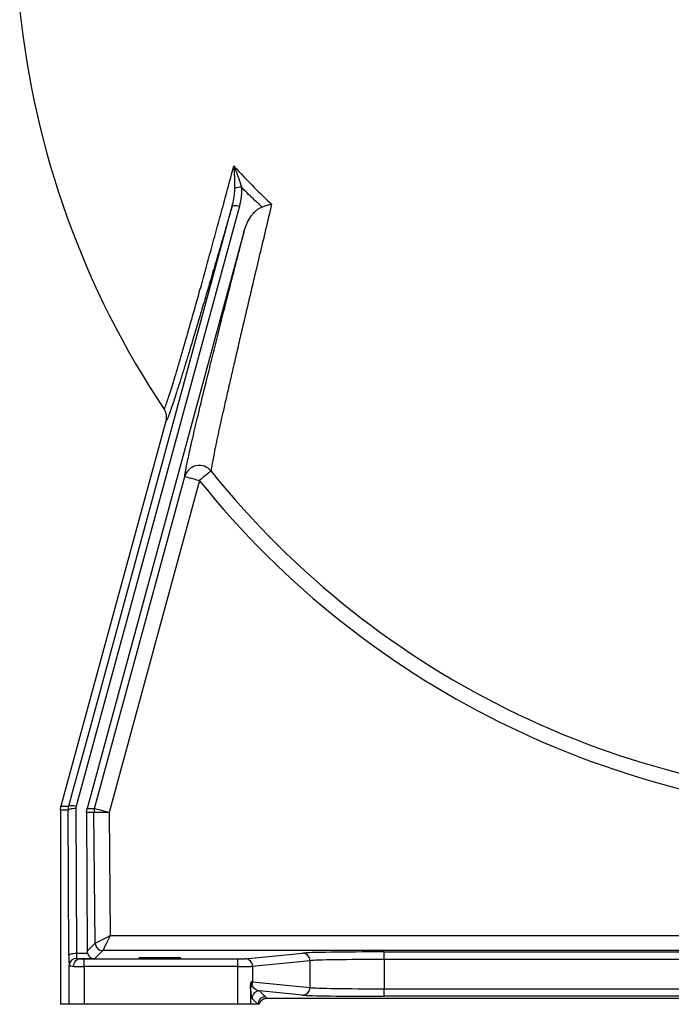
# Model space of a CAD drawing. Header units: millimetres. Extents: x 1112 to 5782, y 1046 to 5834.
# Tile 1 of 13: x 1276 to 2140, y 1046 to 2351. Entities that reach past the tile are written whole.
import ezdxf

# ---------------------------------------------------------------- set-up
doc = ezdxf.new("R2010")
doc.units = ezdxf.units.MM
doc.header["$LTSCALE"] = 2

msp = doc.modelspace()

# ---------------------------------------------------------------- linework, layer by layer
at = {"color": 7, "linetype": 'Continuous', "lineweight": 25}
for p, q in [((1567.4, 2104), (1350.8, 1308.6)), ((1573.9, 2071.4), (1365.4, 1305.8)), ((1469.8, 1819.1), (1330.8, 1308.7)), ((1514.3, 1740.4), (1394.6, 1300.5)), ((1330.1, 1303.4), (1330.8, 1308.7)), ((1340.5, 1303.4), (1341.2, 1308.7)), ((1350.8, 1308.6), (1350.5, 1306)), ((1350.5, 1306), (1351.4, 1113.7)), ((1364.7, 1300.4), (1365.4, 1305.8)), ((1330.1, 1303.4), (1330.1, 1046.1)), ((1340.5, 1303.4), (1330.1, 1303.4)), ((1341.4, 1111.1), (1340.5, 1303.4)), ((1364.7, 1300.4), (1365.6, 1116.4)), ((1374.6, 1300.4), (1364.7, 1300.4)), ((1376.2, 1127.2), (1374.6, 1300.4)), ((1394.6, 1300.5), (1396.1, 1137.3)), ((1396.1, 1137.3), (2489.6, 1137.3)), ((1365.6, 1116.4), (1376.2, 1127.2)), ((1351.4, 1113.7), (1365.9, 1113.7)), ((1386.2, 1117.3), (1375.4, 1106.3)), ((2502.6, 1117.3), (1386.2, 1117.3)), ((1575, 1106.4), (1651, 1113.9)), ((1759.3, 1115.5), (2344.6, 1115.5)), ((1759.3, 1105.5), (1759.3, 1115.5)), ((1341.6, 1046.1), (1341.6, 1097.8)), ((1375.4, 1106.3), (1354.7, 1106.3)), ((1361.6, 1096.3), (1361.6, 1106.3)), ((1361.6, 1106.3), (1565.2, 1106.3)), ((1361.6, 1096.3), (1361.6, 1046.1)), ((1565.2, 1096.3), (1361.6, 1096.3)), ((1565.2, 1096.3), (1565.2, 1106.3)), ((1565.2, 1046.1), (1565.2, 1096.3)), ((1660.8, 1103.9), (1584.9, 1096.4)), ((1584.9, 1096.4), (1584.9, 1075.8)), ((1660.8, 1103.9), (1660.8, 1068.3)), ((1759.3, 1105.5), (1759.3, 1066.7)), ((2344.6, 1105.5), (1759.3, 1105.5)), ((1584.9, 1075.8), (1660.8, 1068.3)), ((1582.1, 1069.7), (1582.1, 1046.1)), ((1651, 1058.3), (1594.2, 1063.9)), ((1594.2, 1063.9), (1601.9, 1056.1)), ((1759.3, 1056.7), (1759.3, 1066.7)), ((1759.3, 1066.7), (2344.6, 1066.7)), ((1341.6, 1046.1), (1330.1, 1046.1)), ((1361.6, 1046.1), (1341.6, 1046.1)), ((1565.2, 1046.1), (1361.6, 1046.1)), ((1582.1, 1046.1), (1565.2, 1046.1)), ((1592, 1046.1), (1582.1, 1046.1)), ((1592, 1046.1), (1584.2, 1053.9)), ((1593.8, 1046.1), (1592, 1046.1)), ((1603.6, 1054.2), (2500.3, 1054.2)), ((2344.6, 1056.7), (1759.3, 1056.7))]:
    msp.add_line(p, q, dxfattribs=at)
at = {"color": 7, "linetype": 'Continuous', "lineweight": 25, "flags": 128}
for points in [[(1341.2, 1308.7), (1346.3, 1327.4), (1366.7, 1402.1), (1448.1, 1701.1), (1557.8, 2104.1)], [(1557.8, 2104.1), (1558.1, 2104.5), (1558.8, 2104.8), (1559.7, 2104.9), (1560.9, 2105), (1562.3, 2104.9), (1563.9, 2104.7), (1565.6, 2104.4), (1567.4, 2104)], [(1529.8, 1752.9), (1529.3, 1752.5), (1528.2, 1751.7), (1526.7, 1750.4), (1524.8, 1748.9), (1522.5, 1747), (1519.9, 1745), (1517.1, 1742.7), (1514.3, 1740.4)], [(1375.3, 1305.8), (1385.8, 1344.4), (1427.8, 1498.8), (1495, 1745.7)], [(1495, 1745.7), (1495.4, 1745.6), (1496.6, 1745.2), (1498.4, 1744.7), (1500.8, 1744.1), (1503.7, 1743.3), (1507, 1742.4), (1510.5, 1741.4), (1514.3, 1740.4)], [(1330.8, 1308.7), (1331.5, 1308.7), (1334.3, 1308.7), (1337.1, 1308.7), (1341.2, 1308.7)], [(1340.5, 1303.4), (1340.7, 1303.9), (1341.3, 1304.4), (1342.2, 1304.8), (1343.5, 1305.2), (1345, 1305.5), (1346.7, 1305.8), (1348.6, 1305.9), (1350.5, 1306)], [(1341.2, 1308.7), (1341.5, 1309.1), (1342.2, 1309.4), (1343.1, 1309.6), (1344.3, 1309.6), (1345.7, 1309.5), (1347.3, 1309.4), (1349.1, 1309.1), (1350.8, 1308.6)], [(1365.4, 1305.8), (1366.1, 1305.8), (1368.9, 1305.8), (1371.7, 1305.8), (1375.3, 1305.8)], [(1375.3, 1305.8), (1375.7, 1305.7), (1376.9, 1305.4), (1378.7, 1304.9), (1381.1, 1304.2), (1384, 1303.4), (1387.3, 1302.5), (1390.9, 1301.6), (1394.6, 1300.5)], [(1394.6, 1300.5), (1390.8, 1300.5), (1387, 1300.5), (1383.6, 1300.4), (1380.6, 1300.4), (1378.1, 1300.4), (1376.2, 1300.4), (1375.1, 1300.4), (1374.6, 1300.4)], [(1376.2, 1127.2), (1376.7, 1127.4), (1377.8, 1128), (1379.7, 1128.9), (1382.2, 1130.2), (1385.2, 1131.7), (1388.6, 1133.5), (1392.3, 1135.3), (1396.1, 1137.3)], [(1396.1, 1137.3), (1394.2, 1133.4), (1392.4, 1129.7), (1390.7, 1126.3), (1389.2, 1123.3), (1388, 1120.8), (1387, 1118.9), (1386.4, 1117.7), (1386.2, 1117.3)], [(1341.4, 1111.1), (1341.6, 1111.6), (1342.2, 1112.1), (1343.1, 1112.6), (1344.4, 1113), (1345.9, 1113.3), (1347.6, 1113.5), (1349.5, 1113.7), (1351.4, 1113.7)], [(1347.9, 1096.3), (1348, 1098.3), (1348.4, 1100.1), (1349.1, 1101.8), (1349.9, 1103.3), (1350.9, 1104.6), (1352.1, 1105.5), (1353.4, 1106.1), (1354.7, 1106.3)]]:
    msp.add_lwpolyline(points, dxfattribs=at)
at = {"color": 7, "linetype": 'Continuous', "lineweight": 25}
for centre, radius, start, end in [((2441.9, 2486.1), 1172, 185.8767, 213.7219), ((1570.9, 2104.7), 24.5, 92.121, 112.9348), ((1514.3, 1740.3), 20, 39.1622, 164.31), ((2441.9, 2486.1), 1170.3, 218.7926, 270), ((2441.9, 2486.1), 1190.2, 218.7926, 270), ((1394.6, 1300.5), 20, 164.7813, 180.5356), ((1386.2, 1127.3), 10, 180.5566, 269.9781), ((1650.9, 1104), 9.96, 359.7744, 89.357), ((1351.3, 1097.3), 9.73, 88.3865, 177.3558), ((1574.9, 1096.5), 9.96, 359.7717, 89.3604), ((1591.5, 1066), 9.31, 148.1842, 179.6089), ((1574.7, 1075.8), 10.1, 331.2596, 359.8431), ((1594.2, 1053.9), 10, 90.0208, 179.9792), ((1650.9, 1068.2), 9.96, 270.643, 0.2256), ((1602, 1046.1), 10, 90.0211, 179.9796)]:
    msp.add_arc(centre, radius, start, end, dxfattribs=at)
for centre, major_axis, ratio, start_param, end_param in [((1341.7, 1116.3), (0, 20), 0.017455, 1.832558, 2.760226), ((1351.7, 1116.3), (0, 10), 0.03491, 1.832558, 2.760226), ((1375.6, 1116.5), (3.98, 9.24), 0.993208, 1.985096, 2.254673), ((1375.4, 1116.3), (-3.86, 9.26), 0.975732, 1.446165, 2.737746), ((1759.3, 1113.6), (110, 0), 0.017455, 1.570796, 2.96706), ((1361.6, 1096.5), (20, 0), 0.008728, 3.955428, 4.712389), ((1361.6, 1106.4), (10, 0), 0.017455, 3.955428, 4.712389), ((1565.2, 1106.4), (10, 0), 0.017455, 4.712389, 6.108652), ((1565.2, 1096.5), (20, 0), 0.008728, 4.712389, 6.108652), ((1759.3, 1103.6), (100, 0), 0.019201, 1.570796, 2.96706), ((1565.2, 1075.8), (20, 0), 0.008728, 0.174533, 0.458553), ((1594.2, 1073.9), (11.3, -5.5), 0.760074, 4.006734, 5.06842), ((1584.2, 1073.9), (-0.2, 20.1), 0.110233, 1.967447, 3.029133), ((1759.3, 1058.6), (110, 0), 0.017455, 3.316126, 4.712389), ((1759.3, 1068.6), (100, 0), 0.019201, 3.316126, 4.712389)]:
    msp.add_ellipse(centre, major_axis=major_axis, ratio=ratio, start_param=start_param, end_param=end_param, dxfattribs=at)
msp.add_ellipse((1461.9, 1107.8), major_axis=(28, 0), ratio=0.017455, dxfattribs=at)
for points, knots in [([(1467.1, 1835.5), (1467.4, 1835.5), (1467.8, 1835.5), (1469.2, 1838.5), (1471.3, 1843.9), (1473.9, 1851.8), (1477.1, 1861.8), (1480.9, 1873.8), (1485.1, 1888), (1489.9, 1904.2), (1495.1, 1922.3), (1500.8, 1942.2), (1506.9, 1963.6), (1513.5, 1987.1), (1520.5, 2012.3), (1527.9, 2039.2), (1535.6, 2067.2), (1543.6, 2096.4), (1551.8, 2126.4), (1557.3, 2146.9), (1560.1, 2157.2)], [0, 0, 0, 0, 0.051746, 0.103493, 0.156898, 0.210305, 0.262022, 0.313741, 0.366846, 0.419954, 0.474106, 0.528262, 0.583541, 0.638824, 0.69808, 0.757402, 0.816677, 0.877764, 0.938898, 1, 1, 1, 1]), ([(1560.1, 2157.2), (1569, 2147.5), (1585, 2130.1), (1602.4, 2113.8), (1610.1, 2106.6)], [0, 0, 0, 0, 0.553613, 1, 1, 1, 1]), ([(1560.1, 2157.2), (1560.1, 2157.1), (1560.9, 2155.3), (1563.1, 2149.8), (1566.6, 2140.4), (1568.9, 2132.9), (1570, 2129.2)], [0, 0, 0, 0, 0.001645, 0.198911, 0.597303, 1, 1, 1, 1]), ([(1561.4, 2127.2), (1561.4, 2129.7), (1561.4, 2134.7), (1561.1, 2144.7), (1560.6, 2152.1), (1560.1, 2157.1), (1560.1, 2157.2)], [0, 0, 0, 0, 0.247342, 0.49481, 0.998359, 1, 1, 1, 1]), ([(1557.8, 2104.1), (1558.6, 2107.3), (1560.2, 2113.8), (1561.2, 2121.6), (1561.3, 2126.1), (1561.4, 2127.2)], [0, 0, 0, 0, 0.425062, 0.854377, 1, 1, 1, 1]), ([(1570, 2129.2), (1570.1, 2125), (1570.3, 2116.5), (1568.4, 2108.2), (1567.4, 2104)], [0, 0, 0, 0, 0.492864, 1, 1, 1, 1]), ([(1597.5, 2102.8), (1593.5, 2106.5), (1584.1, 2115.1), (1575.1, 2124), (1570, 2129.2)], [0, 0, 0, 0, 0.427995, 1, 1, 1, 1]), ([(1557.8, 2104.1), (1554.9, 2094.2), (1549.1, 2074.2), (1540.6, 2045.2), (1532.3, 2017), (1524.3, 1989.8), (1517.1, 1965.3), (1510.6, 1943.5), (1504.8, 1924.1), (1499.2, 1905.9), (1494.1, 1889.1), (1489.3, 1873.7), (1485, 1860), (1481.1, 1848.1), (1477.8, 1838), (1475, 1829.9), (1472.8, 1824.3), (1471.3, 1820.8), (1470.3, 1819), (1470, 1819.1), (1469.8, 1819.1)], [0, 0, 0, 0, 0.06478, 0.129741, 0.19472, 0.259599, 0.324311, 0.37814, 0.432146, 0.486185, 0.540141, 0.593929, 0.648112, 0.702545, 0.757042, 0.811435, 0.865586, 0.910374, 0.955213, 1, 1, 1, 1]), ([(1610.1, 2106.6), (1607.4, 2095.3), (1602.1, 2072.8), (1594.2, 2039.6), (1587.1, 2009.6), (1580.7, 1982.6), (1575.1, 1958.7), (1569.6, 1935.4), (1564.4, 1912.9), (1559.4, 1891.3), (1554.6, 1870.7), (1550.2, 1851.2), (1546.1, 1833.1), (1542.3, 1816.4), (1539, 1801.3), (1536.2, 1787.9), (1533.8, 1776.3), (1531.9, 1766.6), (1530.7, 1760), (1530.1, 1755.5), (1529.9, 1753.8), (1529.8, 1752.9)], [0, 0, 0, 0, 0.066862, 0.133762, 0.200605, 0.252372, 0.304208, 0.35603, 0.407778, 0.459913, 0.512215, 0.564551, 0.616808, 0.668905, 0.721359, 0.774046, 0.826793, 0.879444, 0.931867, 0.965933, 1, 1, 1, 1]), ([(1573.9, 2071.4), (1574.9, 2074.5), (1576.9, 2080.8), (1581, 2088.1), (1584.9, 2093.5), (1588.2, 2097), (1591.5, 2099.8), (1594.4, 2101.7), (1596.6, 2102.5), (1597.5, 2102.8)], [0, 0, 0, 0, 0.244482, 0.48879, 0.615519, 0.742118, 0.836733, 0.931145, 1, 1, 1, 1]), ([(1610.1, 2106.6), (1610.1, 2106.6), (1608.7, 2106.2), (1606, 2105.4), (1601.7, 2104.2), (1598.9, 2103.3), (1597.5, 2102.8)], [0, 0, 0, 0, 0.0030602, 0.3432747, 0.6672573, 1, 1, 1, 1]), ([(1495, 1745.7), (1495.1, 1747), (1495.4, 1749.5), (1496.6, 1755.7), (1498.1, 1763.6), (1500.2, 1773.1), (1502.6, 1784.2), (1505.5, 1796.8), (1508.8, 1810.9), (1512.5, 1826.3), (1516.5, 1843), (1521.3, 1862.7), (1527.1, 1886), (1533.8, 1913), (1540.9, 1941.5), (1548.5, 1971.7), (1556.6, 2003.6), (1565.2, 2037.1), (1571, 2060), (1573.9, 2071.4)], [0, 0, 0, 0, 0.051063, 0.102314, 0.153638, 0.204907, 0.255986, 0.306871, 0.357905, 0.409005, 0.460069, 0.510979, 0.579, 0.647195, 0.715424, 0.783491, 0.855628, 0.92784, 1, 1, 1, 1]), ([(1467.1, 1835.5), (1467.2, 1835.4), (1467.8, 1834.4), (1469.5, 1831.4), (1470.9, 1825.8), (1470.2, 1821.3), (1469.8, 1819.1)], [0, 0, 0, 0, 0.0095638, 0.211141, 0.605568, 1, 1, 1, 1]), ([(1347.9, 1096.3), (1346.4, 1096.4), (1343.5, 1096.4), (1341.8, 1097), (1341.7, 1097.6), (1341.6, 1097.8)], [0, 0, 0, 0, 0.413458, 0.827068, 1, 1, 1, 1]), ([(1351.6, 1107), (1351.6, 1106.9), (1351.7, 1106.7), (1352.4, 1106.5), (1353.4, 1106.3), (1354.3, 1106.3), (1354.7, 1106.3)], [0, 0, 0, 0, 0.193445, 0.386094, 0.702022, 1, 1, 1, 1]), ([(1582.1, 1069.7), (1582.2, 1070.9), (1582.3, 1073.1), (1582.8, 1075.1), (1583.1, 1075.8), (1583.1, 1075.8)], [0, 0, 0, 0, 0.560985, 0.995715, 1, 1, 1, 1]), ([(1583.1, 1075.8), (1583.1, 1075.4), (1583.1, 1074.6), (1583.2, 1073.4), (1583.4, 1072.1), (1583.5, 1071.3), (1583.6, 1071), (1583.6, 1070.9)], [0, 0, 0, 0, 0.151773, 0.302899, 0.532772, 0.888716, 1, 1, 1, 1]), ([(1582.2, 1066.1), (1582.2, 1066.6), (1582.2, 1067.4), (1582.1, 1069), (1582.1, 1069.7)], [0, 0, 0, 0, 0.620559, 1, 1, 1, 1]), ([(1593.8, 1046.1), (1594.2, 1047.3), (1594.9, 1049.6), (1597.3, 1052.2), (1600.3, 1053.9), (1602.5, 1054.1), (1603.6, 1054.2)], [0, 0, 0, 0, 0.267915, 0.511924, 0.755963, 1, 1, 1, 1]), ([(1601.9, 1056.1), (1602.1, 1056), (1602.7, 1055.4), (1603.2, 1054.7), (1603.6, 1054.2)], [0, 0, 0, 0, 0.1868411, 1, 1, 1, 1])]:
    msp.add_open_spline(points, degree=3, knots=knots, dxfattribs=at)

doc.saveas('drawing.dxf')
